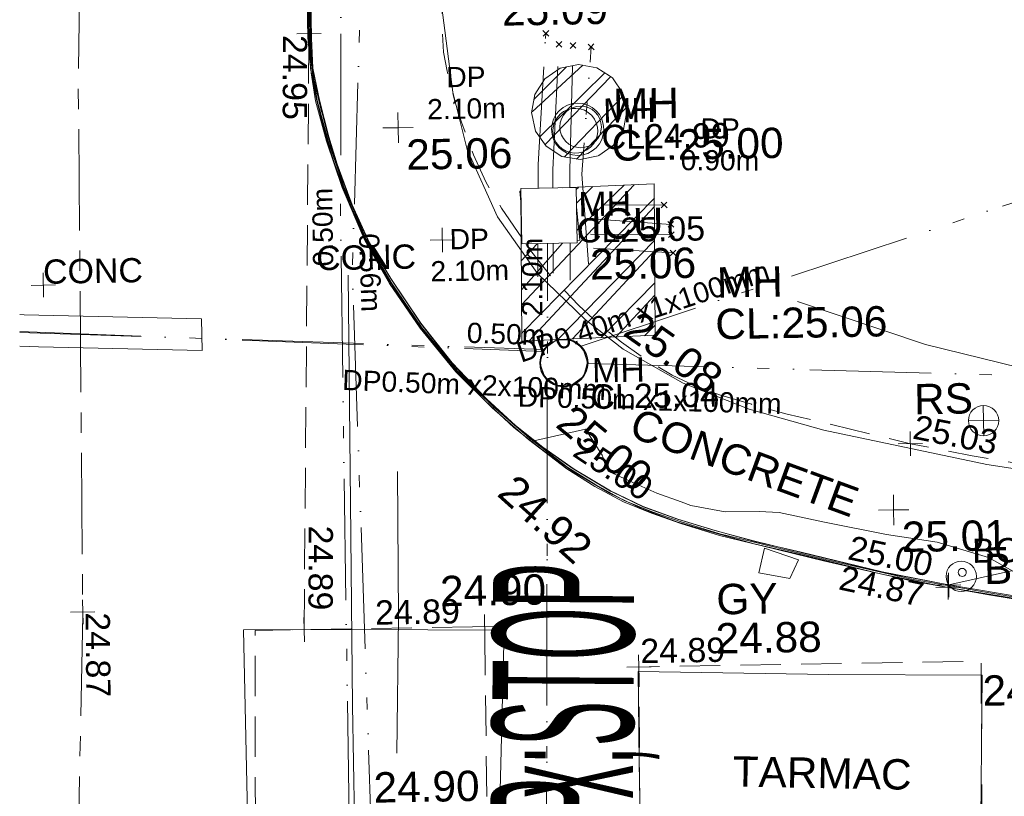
# Model space of a CAD drawing. Header units: millimetres. Extents: x -290717 to 520720, y -88450 to 287762.
# Tile 107 of 197: x -284627 to -272459, y 82152 to 91750. Entities that reach past the tile are written whole.
import ezdxf

# ---------------------------------------------------------------- set-up
doc = ezdxf.new("R2010")
doc.units = ezdxf.units.MM
for name, pattern in [('IMPORT-CENTER _6_', [2000, 1250, -250, 250, -250]), ('IMPORT-DASHED _2_', [750, 500, -250]), ('IMPORT-HIDDEN2 _3_', [4762.5, 3175, -1587.5]), ('IMPORT-UG_EIR_QLB2 _2_', [2750, 1500, -300.0000000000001, 0, -300.0000000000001, 150, -300.0000000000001, 0, -200]), ('IMPORT-UG_ELEC_STREET LIGHTING_QLB2 _2_', [2700, 1500, -300.0000000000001, 0, -250, 150, -300.0000000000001, 0, -200]), ('IMPORT-UG_WATER_QLB2 _2_', [2500, 1500, -300.0000000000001, 0, -50, 150, -300.0000000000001, 0, -200])]:
    doc.linetypes.add(name, pattern=pattern)
for name, color, linetype, lineweight, true_color in [('00_TOPO_FOOTPATH', 7, 'Continuous', 9, 0xa50000), ('00_TOPO_FURN_BOLLARD', 7, 'Continuous', 9, 0x666666), ('00_TOPO_FURN_LAMP_POST', 7, 'Continuous', 9, 0x666666), ('00_TOPO_FURN_SIGN', 7, 'Continuous', 9, 0x666666), ('00_TOPO_KERB_BOTTOM', 1, 'Continuous', 9, 0xff0000), ('00_TOPO_KERB_TOP', 7, 'Continuous', 9, 0xa500a5), ('00_TOPO_LEVEL_SPOT', 7, 'Continuous', 9, 0x666666), ('00_TOPO_ROAD_MARKING_WHITE_CONTINUOUS', 7, 'Continuous', 9, 0x999999), ('00_TOPO_ROAD_MARKING_WHITE_DASH', 7, 'Continuous', 9, 0x999999), ('00_TOPO_SERV_GULLY', 7, 'Continuous', 9, 0x5252a5), ('00_TOPO_SERV_IC', 5, 'Continuous', 9, 0x0000ff), ('00_TOPO_SERV_MH', 7, 'Continuous', 9, 0x666666), ('00_UAV_FORM_LINES', 7, 'Continuous', 9, 0x666666), ('01_DTM_CONTOUR_MJR', 7, 'Continuous', 9, 0x7f3f00), ('12333-PUM-2D-U-0001-C01 - Rev2_REVIT IMPORT_dwg', 7, 'Continuous', 9, 0x767676), ('BOLLARD', 7, 'Continuous', 9, 0x00a5a5), ('BOLLARD_TXT', 7, 'Continuous', 9, 0x00a5a5), ('CONTOURS_INDEX', 4, 'Continuous', 9, 0x00ffff), ('CONTOURS_INDEX_LVL', 4, 'Continuous', 9, 0x00ffff), ('FORM_LINE', 7, 'IMPORT-DASHED _2_', 9, 0x00a500), ('FORM_LINE_LVL', 7, 'Continuous', 9, 0x00a500), ('KERB_BOTTOM', 7, 'Continuous', 9, 0x0000a5), ('KERB_BOTTOM_LVL', 7, 'Continuous', 9, 0x0000a5), ('KERB_TOP', 2, 'Continuous', 9, 0xffff00), ('KERB_TOP_LVL', 2, 'Continuous', 9, 0xffff00), ('MANHOLES', 7, 'Continuous', 9, 0xa50000), ('MANHOLES_LVL', 7, 'Continuous', 9, 0xa50000), ('MANHOLES_TXT', 7, 'Continuous', 9, 0xa50000), ('PUM-CHAMBER EXTENTS', 6, 'IMPORT-HIDDEN2 _3_', 9, 0xff00ff), ('PUM-EIRCOMM-NOTES', 6, 'Continuous', 9, 0xff00ff), ('PUM-EIRCOMM-QLB2', 6, 'IMPORT-UG_EIR_QLB2 _2_', 9, 0xff00ff), ('PUM-ELECTRIC-MH', 1, 'Continuous', 9, 0xff0000), ('PUM-WATER-QLB2', 5, 'IMPORT-UG_WATER_QLB2 _2_', 9, 0x0000ff), ('ROAD_CROWNLINE', 7, 'IMPORT-CENTER _6_', 9, 0xa500a5), ('ROAD_CROWNLINE_LVL', 7, 'Continuous', 9, 0xa500a5)]:
    doc.layers.add(name, color=color, linetype=linetype, lineweight=lineweight, true_color=true_color)
for name, color, linetype, lineweight in [('00_TOPO_ROAD_TEXT', 7, 'Continuous', 9), ('00_TOPO_SURFACE', 7, 'Continuous', 9), ('00_TOPO_SURVEY_TEXT', 7, 'Continuous', 9), ('CHANGE_OF_SURFACE', 7, 'IMPORT-DASHED _2_', 9), ('CHANGE_OF_SURFACE_LVL', 7, 'Continuous', 9), ('GEN-TEXT', 7, 'Continuous', 9), ('Text', 7, 'Continuous', 9), ('TEXT_TXT', 7, 'Continuous', 9)]:
    doc.layers.add(name, color=color, linetype=linetype, lineweight=lineweight)
doc.styles.add('Arial_1', font='arial.ttf', dxfattribs={"height": 250})
doc.styles.add('Arial_3', font='arial.ttf', dxfattribs={"height": 299.9999999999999})
doc.styles.add('Swis721 Lt BT_2', font='swissl.ttf', dxfattribs={"height": 375})
doc.styles.add('Swis721 Lt BT_22', font='swissl.ttf', dxfattribs={"width": 0.341287, "height": 1743.482367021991})
doc.styles.add('Swis721 Lt BT_23', font='swissl.ttf', dxfattribs={"width": 0.344311, "height": 1800})
pattern_1 = [(45, (-533641079.65, -725615854.3560001), (-265.1650429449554, 265.1650429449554), []), (45, (-533640902.873, -725615854.3560001), (-265.1650429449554, 265.1650429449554), [])]

# ---------------------------------------------------------------- blocks, each defined once
blk = doc.blocks.new('12333-PUM-2D-U-0001-C01 - Rev2_REVIT IMPORT_dwg_MSL_Bollard_2-2077182-Site Location Plan Existing')
at = {"layer": '00_TOPO_FURN_BOLLARD', "color": 254, "true_color": 0xcccccc}
blk.add_circle((0, 0), 62.50000000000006, dxfattribs=at)
blk = doc.blocks.new('12333-PUM-2D-U-0001-C01 - Rev2_REVIT IMPORT_dwg_MSL_RoadSign_SYM-2077193-Site Location Plan Existing')
at = {"layer": '00_TOPO_FURN_SIGN', "color": 254, "true_color": 0xcccccc}
for p, q in [((-0.2287617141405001, -500.0000000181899), (-0.2287617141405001, 499.9999999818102)), ((-500.2287617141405, 0), (499.7712382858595, 0))]:
    blk.add_line(p, q, dxfattribs=at)
blk.add_circle((-0.2287617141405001, 0), 500.0000000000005, dxfattribs=at)
blk = doc.blocks.new('12333-PUM-2D-U-0001-C01 - Rev2_REVIT IMPORT_dwg_MM-2077200-Site Location Plan Existing')
at = {"layer": '00_TOPO_LEVEL_SPOT', "color": 254, "true_color": 0xcccccc, "flags": 128}
for points in [[(500.0000000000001, 0), (0, 0), (0, 500.0000000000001)], [(0, -500.0000000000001), (0, 0), (-500.0000000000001, 0)]]:
    blk.add_lwpolyline(points, dxfattribs=at)
blk = doc.blocks.new('12333-PUM-2D-U-0001-C01 - Rev2_REVIT IMPORT_dwg_MGS62954_T2_Galway_ITM_3d_Rev1-2077680-Site Location Plan Existing')
at = {"layer": '00_TOPO_FOOTPATH', "color": 254, "true_color": 0xcccccc, "flags": 128}
blk.add_lwpolyline([(533624629.855934, 725680580.2384113), (533624580.4577006, 725676919.6194859), (533624459.6280994, 725670973.9038116), (533624365.0675897, 725665358.2775408), (533624297.2866068, 725662202.8826259), (533624269.4258258, 725658440.3911254), (533624197.4600208, 725655087.8044952), (533624176.1033188, 725653351.1339405), (533624180.2796323, 725652316.5281343), (533624315.2070267, 725651136.9566214), (533624479.2832589, 725650424.1209928), (533624839.9968577, 725649585.1180503), (533625322.7080212, 725648880.2344853), (533625900.4260818, 725648297.5372416), (533626363.6291289, 725647923.2134187), (533627095.3721483, 725647493.8236501), (533627906.9588982, 725647156.1921736), (533628824.2835766, 725646879.3990555), (533630833.1913085, 725646420.767189), (533633530.1699058, 725645957.1704705), (533634229.1095665, 725645943.616578), (533637941.5537746, 725645796.8290335)], dxfattribs=at)
at = {"layer": '00_TOPO_KERB_BOTTOM', "color": 254, "true_color": 0xcccccc, "flags": 128}
blk.add_lwpolyline([(533622532.1139416, 725652497.3810147), (533622532.0893844, 725651843.660219), (533622567.7596847, 725651404.688562), (533622615.3633576, 725651059.0351492), (533622744.1379675, 725650558.5289801), (533622924.9626237, 725649983.4423808), (533623193.1381608, 725649325.1280779), (533623491.9830695, 725648786.4347266), (533623858.0062164, 725648229.561428), (533624290.7514678, 725647679.4953874), (533624732.6411493, 725647226.1121706), (533625173.9477203, 725646830.4406389), (533625641.8813931, 725646457.0963534), (533625984.1353217, 725646235.5640419), (533626333.3010837, 725646037.0897002), (533626678.1435022, 725645890.4008789), (533627036.051736, 725645759.3713057), (533627512.2166635, 725645602.0918618), (533628036.4212887, 725645464.6111256), (533628808.0903605, 725645262.4025816), (533629893.7508465, 725644997.3565711), (533630827.1163728, 725644812.4693213), (533631928.762276, 725644609.825802)], dxfattribs=at)
at = {"layer": '00_TOPO_KERB_TOP', "color": 254, "true_color": 0xcccccc, "flags": 128}
blk.add_lwpolyline([(533622553.3635851, 725652497.1651938), (533622553.3390684, 725651844.5217605), (533622588.8915143, 725651407.0004612), (533622636.2474726, 725651063.1457201), (533622764.5775223, 725650564.3674157), (533622944.9717095, 725649990.6498605), (533623212.33741, 725649334.3235359), (533623510.1782014, 725648797.4401913), (533623875.2665439, 725648241.9891183), (533624306.7555022, 725647693.5199627), (533624747.3592441, 725647241.4561323), (533625187.6782057, 725646846.6700824), (533625654.3115371, 725646474.3632838), (533625995.1682285, 725646253.7353685), (533626342.7414918, 725646056.1662421), (533626685.9602214, 725645910.1681044), (533627043.0385132, 725645779.4423715), (533627518.2502792, 725645622.4777611), (533628041.8098612, 725645485.1661974), (533628813.3038028, 725645283.0035446), (533629898.3374455, 725645018.1105676), (533630831.1032272, 725644833.3421192), (533631932.391922, 725644630.7643068)], dxfattribs=at)
at = {"layer": '00_TOPO_ROAD_MARKING_WHITE_CONTINUOUS', "color": 254, "true_color": 0xcccccc, "flags": 128}
blk.add_lwpolyline([(533622980, 725648900), (533622960.0000001, 725646090.0000001), (533622940.0000002, 725643580.0000001), (533622940.0000002, 725642180.0000002), (533622900.0000001, 725639750.0000001), (533622820.0000001, 725637460.0000001), (533622780.0000001, 725635810.0000002)], dxfattribs=at)
at = {"layer": '00_TOPO_ROAD_MARKING_WHITE_DASH', "color": 254, "true_color": 0xcccccc, "flags": 128}
blk.add_lwpolyline([(533623550.0000003, 725646460.0000006), (533623530.0000005, 725644660.0000006), (533623480.0000004, 725642980.0000007)], dxfattribs=at)
at = {"layer": '00_TOPO_SERV_GULLY', "color": 254, "true_color": 0xcccccc}
for p, q in [((533627990.4000001, 725645132.4), (533628066.6000001, 725645437.2)), ((533628485.7, 725645284.8000001), (533628066.6000001, 725645437.2)), ((533628371.4000001, 725645056.2), (533628485.7, 725645284.8000001)), ((533627990.4000001, 725645132.4), (533628371.4000001, 725645056.2))]:
    blk.add_line(p, q, dxfattribs=at)
at = {"layer": '00_TOPO_SERV_IC', "color": 254, "true_color": 0xcccccc}
for p, q in [((533625132.9, 725649247.2), (533625132.9, 725649933)), ((533625818.7, 725649933), (533625132.9, 725649933)), ((533625818.7, 725649247.2), (533625818.7, 725649933)), ((533625132.9, 725649247.2), (533625818.7, 725649247.2))]:
    blk.add_line(p, q, dxfattribs=at)
at = {"layer": '00_TOPO_SERV_MH', "color": 254, "true_color": 0xcccccc}
for centre, major_axis, ratio in [((533625818.1546897, 725650633.9362893), (165.2994484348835, 222.2987301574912), 0.9997509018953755), ((533625621.9562233, 725647765.1646874), (-283.9409788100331, 70.98522192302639), 0.9983643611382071)]:
    blk.add_ellipse(centre, major_axis=major_axis, ratio=ratio, dxfattribs=at)
at = {"layer": '00_TOPO_SURFACE', "color": 254, "true_color": 0xcccccc, "flags": 128}
for points in [[(533618913.9561065, 725648482.7472498), (533618970.0000001, 725648480.0000002), (533621160.0000001, 725648390.0000002), (533621160.0000001, 725648000), (533619140.0000001, 725648080.0000001), (533618907.1076071, 725648090.396982)], [(533618669.5150021, 725634478.7257587), (533619060.447998, 725634330.0475521), (533620670.0000002, 725633660), (533621500.0000001, 725633410.0000002), (533621520.0000001, 725635450.0000002), (533621560.0000003, 725637740), (533621570.0000001, 725639770.0000002), (533621620.0000001, 725642450.0000002), (533621610.0000001, 725644540.0000002), (533622947.4908347, 725644520.0997365), (533624830.0000002, 725644480), (533624750.0000001, 725642500), (533624749.7796651, 725642143.7586472), (533624680.0000003, 725640860.0000002), (533624580.0000002, 725639440.0000004), (533624530.0000001, 725638220.0000001), (533624510.0000002, 725637400.0000001), (533624641.8780307, 725637243.9360927)], [(533630559.9788023, 725639486.1356578), (533630630.0000001, 725641240), (533630680.0000002, 725642040), (533630730.0000001, 725643820.0000002), (533628830.0000001, 725643860.0000001), (533626480.0000001, 725643940.0000002), (533626470, 725642810.0000001), (533626470.0055238, 725642120.4071652), (533626440.0000002, 725641300.0000001), (533626420.0000001, 725640510.0000001), (533626522.6301271, 725638474.7810422)]]:
    blk.add_lwpolyline(points, dxfattribs=at)
at = {"layer": '00_UAV_FORM_LINES', "color": 254, "true_color": 0xcccccc, "flags": 128}
blk.add_lwpolyline([(533639235.112, 725646884.8149999), (533636244.1120001, 725646881.815), (533634557.1120001, 725646967.8149999), (533631953.112, 725647426.8150003), (533630099.1120001, 725647916.8150002), (533628527.1120002, 725648476.8150002)], dxfattribs=at)
at = {"layer": '01_DTM_CONTOUR_MJR', "color": 254, "true_color": 0xcccccc, "flags": 128}
blk.add_lwpolyline([(533631930.0000002, 725644630), (533630830.0000001, 725645270.0000001), (533630200.4538088, 725645472.2960563), (533629575.5471907, 725645578.7798384), (533628812.8931019, 725645742.8962857), (533628255.1173068, 725645873.3500724), (533628008.8957843, 725645889.5695431), (533627588.8329717, 725645891.8019907), (533627165.3354247, 725645978.8079151), (533627048.557559, 725646023.89043), (533626749.1423657, 725646137.9144825), (533626453.601568, 725646273.750319), (533626150.7781326, 725646419.9680766), (533626079.767715, 725646620.0335666), (533625878.5100378, 725646943.6453542), (533625240.0000001, 725646810.0000001), (533625188.888889, 725646848.8888891), (533624773.3333333, 725647217.2222223), (533624748.7500001, 725647239.3750001), (533624356.6666667, 725647638.8888892), (533624307.7777778, 725647688.8888891), (533623925.5555557, 725648177.7777778), (533623877.5000002, 725648238.75), (533623553.7500001, 725648728.75), (533623507.7777779, 725648798.888889), (533623291.0526316, 725649173.6842107), (533623206.6666668, 725649330.0000001), (533623044.1666667, 725649715.0000001), (533622936.2500001, 725649988.1250001), (533622830.1010102, 725650305.8838385), (533622754.4444444, 725650560.0000002), (533622687.2222222, 725650823.888889), (533622635, 725651060.0000002), (533622606.1666667, 725651224.3333334), (533622584.5604396, 725651407.2802199), (533622557.857143, 725651640.357143), (533622544.2857143, 725651840.0000001), (533622538.7500001, 725652128.7500001)], dxfattribs=at)
for name, p, xscale, yscale, zscale in [('12333-PUM-2D-U-0001-C01 - Rev2_REVIT IMPORT_dwg_MM-2077200-Site Location Plan Existing', (533623630, 725650710.0000001), 0.375, 0.375, 0.375), ('12333-PUM-2D-U-0001-C01 - Rev2_REVIT IMPORT_dwg_MSL_RoadSign_SYM-2077193-Site Location Plan Existing', (533630800.3153378, 725646963.7091872), 0.375, 0.375, 0.375), ('12333-PUM-2D-U-0001-C01 - Rev2_REVIT IMPORT_dwg_MM-2077200-Site Location Plan Existing', (533629670.0000001, 725645880.0000001), 0.375, 0.375, 0.375), ('12333-PUM-2D-U-0001-C01 - Rev2_REVIT IMPORT_dwg_MSL_Bollard_2-2077182-Site Location Plan Existing', (533630491.1017747, 725645044.3847891), 3, 3, 3)]:
    blk.add_blockref(name, p, dxfattribs=dict(xscale=xscale, yscale=yscale, zscale=zscale))
at = {"layer": '00_TOPO_FOOTPATH', "color": 251, "true_color": 0x666666, "insert": (533626571.2836307, 725648409.7162019), "char_height": 375, "width": 1495.902363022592, "attachment_point": 1, "rotation": 323.69588492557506, "line_spacing_factor": 1.005061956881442, "style": 'Swis721 Lt BT_2'}
blk.add_mtext('25.08', dxfattribs=at)
at = {"layer": '00_TOPO_FURN_BOLLARD', "insert": (533630773.8600944, 725645318.582139), "char_height": 375, "width": 398.9072968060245, "attachment_point": 1, "line_spacing_factor": 1.005061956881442, "style": 'Swis721 Lt BT_2'}
blk.add_mtext('B', dxfattribs=at)
at = {"layer": '00_TOPO_FURN_LAMP_POST', "insert": (533624938.6518265, 725652322.7215515), "char_height": 375, "width": 1495.902363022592, "attachment_point": 1, "line_spacing_factor": 1.005061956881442, "style": 'Swis721 Lt BT_2'}
blk.add_mtext('25.09', dxfattribs=at)
at = {"layer": '00_TOPO_FURN_SIGN', "insert": (533629946.5387576, 725647431.2099243), "char_height": 375, "width": 783.5679044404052, "attachment_point": 1, "line_spacing_factor": 1.005061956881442, "style": 'Swis721 Lt BT_2'}
blk.add_mtext('RS', dxfattribs=at)
at = {"layer": '00_TOPO_KERB_BOTTOM', "color": 251, "true_color": 0x666666, "insert": (533625015.0496168, 725646425.6640836), "char_height": 375, "width": 1495.902363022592, "attachment_point": 1, "rotation": 316.97007552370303, "line_spacing_factor": 1.005061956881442, "style": 'Swis721 Lt BT_2'}
blk.add_mtext('24.92', dxfattribs=at)
at = {"layer": '00_TOPO_KERB_TOP', "color": 251, "true_color": 0x666666, "insert": (533625740.1771384, 725647273.5630355), "char_height": 375, "width": 1495.902363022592, "attachment_point": 1, "rotation": 319.41609470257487, "line_spacing_factor": 1.005061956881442, "style": 'Swis721 Lt BT_2'}
blk.add_mtext('25.00', dxfattribs=at)
at = {"layer": '00_TOPO_LEVEL_SPOT', "char_height": 375, "width": 1495.902363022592, "attachment_point": 1, "line_spacing_factor": 1.005061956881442, "style": 'Swis721 Lt BT_2'}
for s, insert in [('25.06', (533623725.0808527, 725650562.6102246)), ('25.01', (533629765.0808528, 725645732.6102245))]:
    blk.add_mtext(s, dxfattribs=dict(at, insert=insert))
at = {"layer": '00_TOPO_ROAD_MARKING_WHITE_DASH', "color": 251, "true_color": 0x666666, "insert": (533623183.7451184, 725642749.3753188), "char_height": 375, "width": 1495.902363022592, "attachment_point": 1, "line_spacing_factor": 1.005061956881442, "style": 'Swis721 Lt BT_2'}
blk.add_mtext('24.90', dxfattribs=at)
at = {"layer": '00_TOPO_ROAD_TEXT', "color": 251, "true_color": 0x666666, "attachment_point": 1, "rotation": 88.6368278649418}
for insert, char_height, width, line_spacing_factor, style in [((533624642.8857734, 725642410.1871581), 1743.482367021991, 3178.602293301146, 1.005061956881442, 'Swis721 Lt BT_22'), ((533624560.606259, 725639632.8174294), 1800, 3281.585046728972, 1.005061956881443, 'Swis721 Lt BT_23')]:
    blk.add_mtext('x;STOP', dxfattribs=dict(at, insert=insert, char_height=char_height, width=width, line_spacing_factor=line_spacing_factor, style=style))
at = {"layer": '00_TOPO_SERV_GULLY', "color": 251, "true_color": 0x666666, "char_height": 375, "attachment_point": 1, "line_spacing_factor": 1.005061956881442, "style": 'Swis721 Lt BT_2'}
for s, insert, width in [('GY', (533627460.3515748, 725645001.4644871), 821.5590755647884), ('24.88', (533627442.775904, 725644518.4417585), 1495.902363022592)]:
    blk.add_mtext(s, dxfattribs=dict(at, insert=insert, width=width))
at = {"layer": '00_TOPO_SERV_IC', "color": 251, "true_color": 0x666666, "char_height": 375, "attachment_point": 1, "line_spacing_factor": 1.005061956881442, "style": 'Swis721 Lt BT_2'}
for s, insert, width in [('ICU', (533625985.4111333, 725649666.9746866), 1021.012723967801), ('25.06', (533625971.5003084, 725649166.516259), 1495.902363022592)]:
    blk.add_mtext(s, dxfattribs=dict(at, insert=insert, width=width))
at = {"layer": '00_TOPO_SERV_MH', "char_height": 375, "attachment_point": 1, "line_spacing_factor": 1.005061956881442, "style": 'Swis721 Lt BT_2'}
for s, insert, width in [('MH', (533626291.1457727, 725651143.4899503), 949.779278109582), ('CL:25.00', (533626263.3253604, 725650629.1296079), 2440.932744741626), ('MH', (533627534.9909931, 725648916.4634527), 949.779278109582), ('CL:25.06', (533627507.1705807, 725648402.1031102), 2440.932744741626)]:
    blk.add_mtext(s, dxfattribs=dict(at, insert=insert, width=width))
at = {"layer": '00_TOPO_SURFACE', "color": 251, "true_color": 0x666666, "char_height": 375, "width": 1495.902363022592, "attachment_point": 1, "line_spacing_factor": 1.005061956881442, "style": 'Swis721 Lt BT_2'}
for s, insert in [('24.90', (533624047.9808393, 725645161.8148594)), ('24.89', (533630730.0000001, 725643815.2296078))]:
    blk.add_mtext(s, dxfattribs=dict(at, insert=insert))
at = {"layer": '00_TOPO_SURVEY_TEXT', "color": 251, "true_color": 0x666666, "char_height": 375, "attachment_point": 1, "line_spacing_factor": 1.005061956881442, "style": 'Swis721 Lt BT_2'}
for s, insert, width, rotation in [('CONCRETE', (533626533.8711322, 725647201.765655), 3286.236302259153, 338.90944091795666), ('TARMAC', (533627631.6291549, 725642871.8630213), 2450.430537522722, 357.96391889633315)]:
    blk.add_mtext(s, dxfattribs=dict(at, insert=insert, width=width, rotation=rotation))
blk = doc.blocks.new('12333-PUM-2D-U-0001-C01 - Rev2_REVIT IMPORT_dwg_SPOT-2077713-Site Location Plan Existing')
at = {"layer": 'Text', "color": 253, "true_color": 0xaaaaaa}
for p, q in [((0, 500.0000000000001), (0, -500.0000000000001)), ((-500.0000000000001, 0), (500.0000000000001, 0))]:
    blk.add_line(p, q, dxfattribs=at)
blk = doc.blocks.new('12333-PUM-2D-U-0001-C01 - Rev2_REVIT IMPORT_dwg_CIRCL-2077706-Site Location Plan Existing')
at = {"layer": 'BOLLARD', "color": 254, "true_color": 0xaae1e1, "flags": 128}
blk.add_lwpolyline([(475.0000000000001, -154), (500.0000000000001, 0), (475.0000000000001, 154), (404.0000000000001, 293), (293, 404.0000000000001), (154, 475.0000000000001), (0, 500.0000000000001), (-154, 475.0000000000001), (-293, 404.0000000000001), (-404.0000000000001, 293), (-475.0000000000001, 154), (-500.0000000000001, 0), (-475.0000000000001, -154), (-404.0000000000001, -293), (-293, -404.0000000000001), (-154, -475.0000000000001), (0, -500.0000000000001), (154, -475.0000000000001), (293, -404.0000000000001), (404.0000000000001, -293)], close=True, dxfattribs=at)
blk = doc.blocks.new('12333-PUM-2D-U-0001-C01 - Rev2_REVIT IMPORT_dwg_SPOT-2077769-Site Location Plan Existing')
at = {"layer": 'CHANGE_OF_SURFACE_LVL', "color": 253, "true_color": 0xaaaaaa}
for p, q in [((0, 500.0000000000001), (0, -500.0000000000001)), ((-500.0000000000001, 0), (500.0000000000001, 0))]:
    blk.add_line(p, q, dxfattribs=at)
blk = doc.blocks.new('12333-PUM-2D-U-0001-C01 - Rev2_REVIT IMPORT_dwg_SPOT-2077773-Site Location Plan Existing')
at = {"layer": 'FORM_LINE_LVL', "color": 9, "true_color": 0xaae1aa}
for p, q in [((0, 500.0000000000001), (0, -500.0000000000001)), ((-500.0000000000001, 0), (500.0000000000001, 0))]:
    blk.add_line(p, q, dxfattribs=at)
blk = doc.blocks.new('12333-PUM-2D-U-0001-C01 - Rev2_REVIT IMPORT_dwg_SPOT-2077770-Site Location Plan Existing')
at = {"layer": 'KERB_BOTTOM_LVL', "color": 9, "true_color": 0xaaaae1}
for p, q in [((0, 500.0000000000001), (0, -500.0000000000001)), ((-500.0000000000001, 0), (500.0000000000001, 0))]:
    blk.add_line(p, q, dxfattribs=at)
blk = doc.blocks.new('12333-PUM-2D-U-0001-C01 - Rev2_REVIT IMPORT_dwg_SPOT-2077810-Site Location Plan Existing')
at = {"layer": 'KERB_TOP_LVL', "color": 51, "true_color": 0xffffaa}
for p, q in [((0, 500.0000000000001), (0, -500.0000000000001)), ((-500.0000000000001, 0), (500.0000000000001, 0))]:
    blk.add_line(p, q, dxfattribs=at)
blk = doc.blocks.new('12333-PUM-2D-U-0001-C01 - Rev2_REVIT IMPORT_dwg_SPOT-2077774-Site Location Plan Existing')
at = {"layer": 'ROAD_CROWNLINE_LVL', "color": 254, "true_color": 0xe1aae1}
for p, q in [((0, 500.0000000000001), (0, -500.0000000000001)), ((-500.0000000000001, 0), (500.0000000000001, 0))]:
    blk.add_line(p, q, dxfattribs=at)
blk = doc.blocks.new('12333-PUM-2D-U-0001-C01 - Rev2_REVIT IMPORT_dwg-1620468-Site Location Plan Existing')
at = {"layer": 'PUM-CHAMBER EXTENTS', "true_color": 0xffaaff}
h = blk.add_hatch(dxfattribs=at)
h.set_pattern_fill('FP_3', color=211, style=0, pattern_type=2)
h.set_pattern_definition(pattern_1)
h.paths.add_polyline_path([(-15207.84048375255, 34421.36769718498), (-14977.31559199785, 34469.6401789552), (-14791.40792449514, 34593.8597109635), (-14663.74512447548, 34784.92059325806), (-14618.91591071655, 35010.29227022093), (-14663.74512447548, 35235.66394718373), (-14791.40792449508, 35426.72482947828), (-14982.4688067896, 35554.38762949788), (-15207.84048375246, 35599.2168432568), (-15433.21216071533, 35554.38762949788), (-15624.27304300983, 35426.72482947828), (-15751.93584302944, 35235.66394718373), (-15794.53183768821, 34999.06511954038), (-15751.93584302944, 34784.92059325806), (-15624.27304300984, 34593.85971096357), (-15433.21216071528, 34466.1969109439)])
h = blk.add_hatch(dxfattribs=at)
h.set_pattern_fill('FP_3', color=211, style=0, pattern_type=2)
h.set_pattern_definition(pattern_1)
h.paths.add_polyline_path([(-15968.64984719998, 32192.64382135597), (-14318.64984706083, 32234.6438213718), (-14296.64984706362, 34107.64382139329), (-15260.94984713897, 34078.64382132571), (-15260.94984714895, 33392.84382131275), (-15946.74984716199, 33392.84382132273), (-15954.55086385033, 33392.97998857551)])
at = {"layer": 'CHANGE_OF_SURFACE', "color": 253, "true_color": 0xaaaaaa, "flags": 128}
for points in [[(-16647.27649197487, 49501.50482240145), (-16694.92726028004, 46847.07674128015), (-16739.70396386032, 44860.11051095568), (-16776.01878985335, 42792.95886715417), (-16812.36733775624, 40723.88767392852), (-16837.57968118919, 39034.66066799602), (-16878.18187242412, 36931.63501657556), (-16879.77220711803, 36003.98706085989), (-16872.76937277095, 35780.24048218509), (-16829.58776864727, 35541.91124066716), (-16741.56457150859, 35169.24160113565), (-16666.37671028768, 34910.84951534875), (-16524.5230126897, 34505.55323564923), (-16378.34189855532, 34168.74404775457), (-16189.6079807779, 33840.51114786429), (-15946.74984716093, 33466.88324979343)], [(-15898.62421868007, 33392.84382132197), (-15882.95014749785, 33368.72986564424), (-15588.88693270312, 32981.00207152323), (-15256.43743423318, 32619.9310928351), (-14988.46738820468, 32364.82360947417), (-14735.63311132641, 32156.23533073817), (-14442.75295769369, 31942.45419651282), (-14116.13218695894, 31740.35759503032), (-13845.14061105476, 31606.74369253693), (-13537.13870223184, 31485.16399180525), (-13144.81587556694, 31361.52285896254), (-12704.2080904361, 31231.11308319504), (-12157.91636903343, 31093.53839501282), (-11187.42334016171, 30840.36630066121), (-10428.65945247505, 30676.66039336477), (-9499.078385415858, 30504.91960940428), (-8544.280281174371, 30329.3245560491), (-7652.564665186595, 30186.33808696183), (-7045.745905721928, 30126.61183101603), (-6360.531588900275, 30104.4188181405), (-5447.828434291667, 30075.43088973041), (-4520.174065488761, 30053.3438808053), (-1775.062833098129, 30008.75324138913), (5.044654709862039, 29992.01241880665), (5388.024418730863, 29937.44796235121)], [(-16525.08039935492, 21321.23897678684), (-16487.65413765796, 28672.289925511), (-18719.06807762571, 28672.289925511), (-19325.20621118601, 28672.289925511), (-19522.9358850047, 16413.65332331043)], [(-14645.75931127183, 22646.35802328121), (-14591.25287632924, 28139.62567818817), (-10361.36158683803, 28139.62567818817), (-10388.73472390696, 25888.12473788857), (-10416.10786085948, 23636.62379723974)]]:
    blk.add_lwpolyline(points, dxfattribs=at)
at = {"layer": 'CONTOURS_INDEX', "color": 131, "true_color": 0xaaffff, "flags": 128}
blk.add_lwpolyline([(-9964.641154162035, 29249.57470165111), (-10742.20851645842, 29089.23293557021), (-11533.27994525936, 29252.09007819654), (-11562.52101645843, 29258.29543534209), (-12562.20851664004, 29519.23293527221), (-13132.20851670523, 29669.23293529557), (-13622.20851646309, 29809.23293530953), (-14082.20851665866, 29959.23293556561), (-14502.20851670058, 30119.23293536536), (-14884.48124367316, 30309.23293530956), (-14903.1176076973, 30317.86929909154), (-14925.20851665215, 30331.73293527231), (-15352.70851641, 30597.73293533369), (-15374.43073873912, 30613.12182433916), (-15733.31962781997, 30877.5662685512), (-15751.65296113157, 30893.12182459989), (-16064.20851673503, 31147.23293529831), (-16379.20851667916, 31444.23293555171), (-16414.20851694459, 31477.23293525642), (-16729.5801338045, 31818.61251487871), (-16835.20851645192, 31937.23293533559), (-16896.44065965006, 32014.91150679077), (-17214.20851664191, 32437.23293533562), (-17251.20851665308, 32493.23293555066), (-17575.20851667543, 32997.23293527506), (-17625.71860151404, 33079.75735131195), (-17834.43073881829, 33438.12182440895), (-17857.76407201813, 33490.34404649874), (-18037.54719742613, 33915.67381459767), (-18074.48068703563, 34013.86398822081), (-18080.59519389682, 34030.24407755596), (-18086.65493829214, 34046.64424527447), (-18092.63253887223, 34063.07453138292), (-18098.55537663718, 34079.52489599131), (-18219.08656531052, 34416.94025241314), (-18243.352135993, 34493.35172877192), (-18317.21130979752, 34757.56533758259), (-18382.54228199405, 35033.74824556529), (-18386.69770106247, 35051.30014382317), (-18390.85756812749, 35068.85098712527), (-18395.02410730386, 35086.40024741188), (-18399.1950949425, 35103.94845239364), (-18424.24103699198, 35209.23293556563), (-18474.79220898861, 35463.63125287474), (-18498.25018295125, 35609.23293558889), (-18507.77913432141, 35815.45381981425), (-18508.48844228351, 35831.8242670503), (-18509.13502147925, 35848.19701092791), (-18509.68750845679, 35864.57319965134), (-18510.17726666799, 35880.95168536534), (-18512.8335164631, 35979.23293535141), (-18512.8335164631, 36000.48293534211), (-18512.8335164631, 36465.79105057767)], dxfattribs=at)
at = {"layer": 'FORM_LINE', "color": 9, "true_color": 0xaae1aa}
blk.add_line((-18719.06807762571, 28672.289925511), (-18531.80499328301, 36035.24847282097), dxfattribs=at)
at = {"layer": 'GEN-TEXT', "color": 253, "true_color": 0xaaaaaa}
for p, q in [((-15639.00518615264, 35954.28848231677), (-15568.29450803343, 36024.99916043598)), ((-15568.29450803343, 35954.28848231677), (-15639.00518615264, 36024.99916043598)), ((-15479.00518612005, 35816.28848228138), (-15408.29450800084, 35886.99916040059)), ((-15408.29450800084, 35816.28848228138), (-15479.00518612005, 35886.99916040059)), ((-15307.00518621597, 35798.28848224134), (-15236.29450809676, 35868.99916036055)), ((-15236.29450809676, 35798.28848224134), (-15307.00518621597, 35868.99916036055)), ((-15082.00518612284, 35777.28848229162), (-15011.29450800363, 35847.99916041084)), ((-15011.29450800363, 35777.28848229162), (-15082.00518612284, 35847.99916041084)), ((-14215.00518615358, 33807.28848231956), (-14144.29450803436, 33877.99916043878)), ((-14144.29450803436, 33807.28848231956), (-14215.00518615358, 33877.99916043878)), ((-14136.00518612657, 33566.28848228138), (-14065.29450800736, 33636.99916040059)), ((-14065.29450800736, 33566.28848228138), (-14136.00518612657, 33636.99916040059)), ((-14131.00518612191, 33440.28848223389), (-14060.2945080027, 33510.99916035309)), ((-14060.2945080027, 33440.28848223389), (-14131.00518612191, 33510.99916035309)), ((-14114.00518612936, 33213.28848227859), (-14043.29450801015, 33283.9991603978)), ((-14043.29450801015, 33213.28848227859), (-14114.00518612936, 33283.9991603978))]:
    blk.add_line(p, q, dxfattribs=at)
at = {"layer": 'KERB_BOTTOM', "color": 9, "true_color": 0xaaaae1, "flags": 128}
blk.add_lwpolyline([(-18530.23848659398, 36948.99755890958), (-18531.90047130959, 35979.55569252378), (-18520.21454938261, 35606.18041548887), (-18447.44080118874, 35204.52530297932), (-18339.67967378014, 34748.28987941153), (-18240.31551682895, 34406.81305900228), (-18063.9791258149, 33902.99479977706), (-17856.85384110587, 33425.76694884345), (-17599.34673074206, 32977.92849596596), (-17235.47798814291, 32418.13042981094), (-16857.61429346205, 31919.91015092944), (-16434.96675358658, 31460.87573701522), (-16085.09296213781, 31127.79588787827), (-15749.21412288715, 30850.69584520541), (-15365.75244762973, 30570.79681218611), (-14917.91399486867, 30293.69676939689), (-14514.85938753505, 30094.96845596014), (-14089.41285708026, 29927.02903621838), (-13627.57945281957, 29781.48153913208), (-13140.55513578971, 29637.33353745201), (-12568.16161307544, 29493.18553507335), (-11570.32156025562, 29232.87943424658), (-10753.0163839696, 29056.54304346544), (-9798.560681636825, 28880.20665256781)], dxfattribs=at)
at = {"layer": 'KERB_TOP', "color": 51, "true_color": 0xffffaa, "flags": 128}
blk.add_lwpolyline([(-18498.99726640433, 36948.66922439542), (-18500.65789616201, 35980.0177019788), (-18489.06053358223, 35609.47197850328), (-18416.84638790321, 35210.90544073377), (-18309.45851432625, 34756.25028787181), (-18210.55154351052, 34416.34464159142), (-18034.86723767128, 33914.38948235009), (-17828.89443763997, 33439.81701880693), (-17572.68786267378, 32994.2403670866), (-17209.90100724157, 32436.10674270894), (-16833.62202171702, 31939.97593224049), (-16412.68017224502, 31482.79405606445), (-16064.35522180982, 31151.18870337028), (-15730.04679684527, 30875.384252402), (-15348.29806385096, 30596.73554217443), (-14902.75189839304, 30321.05385221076), (-14502.19466886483, 30123.55688493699), (-14078.96907581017, 29956.49415056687), (-13618.45015105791, 29811.3609139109), (-13132.30359391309, 29667.47270885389), (-12560.40366971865, 29523.44901149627), (-11563.08076297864, 29263.27781833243), (-10746.88263132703, 29087.18027628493), (-9792.897320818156, 28910.93079058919)], dxfattribs=at)
at = {"layer": 'MANHOLES', "color": 9, "true_color": 0xe1aaaa}
for centre, radius in [((-15194.66872792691, 34825.95988211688), 257.2161889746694), ((-15446.7015954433, 31915.09378899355), 292.9118628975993)]:
    blk.add_circle(centre, radius, dxfattribs=at)
at = {"layer": 'PUM-CHAMBER EXTENTS', "color": 211, "linetype": 'Continuous', "true_color": 0xffaaff, "flags": 128}
blk.add_lwpolyline([(-14618.91591071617, 35010.29227022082), (-14663.7451244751, 35235.66394718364), (-14791.40792449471, 35426.7248294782), (-14827.51888269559, 35450.85340028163), (-14982.46880678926, 35554.3876294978), (-15207.84048375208, 35599.21684325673), (-15433.2121607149, 35554.3876294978), (-15624.27304300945, 35426.7248294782), (-15751.93584302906, 35235.66394718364), (-15796.76505678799, 35010.29227022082), (-15794.53183768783, 34999.06511954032), (-15751.93584302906, 34784.92059325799), (-15624.27304300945, 34593.85971096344), (-15433.2121607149, 34466.19691094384), (-15207.84048375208, 34421.36769718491), (-14982.46880678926, 34466.19691094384), (-14977.31559199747, 34469.64017895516), (-14791.40792449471, 34593.85971096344), (-14663.7451244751, 34784.92059325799)], close=True, dxfattribs=at)
blk.add_lwpolyline([(-15435.93556348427, 34078.64382132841), (-14296.64984706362, 34107.64382139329), (-14318.64984706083, 32234.6438213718), (-15968.64984720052, 32192.64382135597), (-15946.74984715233, 34057.13017948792)], dxfattribs=at)
at = {"layer": 'PUM-EIRCOMM-QLB2', "color": 211, "true_color": 0xffaaff}
for p, q in [((-22169.54003939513, 32408.03676794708), (-15694.42989816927, 32082.99999556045)), ((-22169.34105987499, 32419.43629702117), (-15702.67257245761, 32057.63165256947))]:
    blk.add_line(p, q, dxfattribs=at)
at = {"layer": 'PUM-EIRCOMM-QLB2', "color": 211, "true_color": 0xffaaff, "flags": 128}
for points in [[(-17560.25083232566, 52519.0438213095), (-18037.64984710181, 41212.64382137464), (-18181.64984707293, 33641.64382137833), (-18226.64984711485, 18928.64382138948), (-18213.64984707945, 8542.643821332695), (-18222.85313302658, 5588.035067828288)], [(-17225.66157171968, 49151.68432076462), (-17715.64984717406, 40102.64382138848), (-18046.64984706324, 33067.64382135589), (-17864.64984714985, 22113.64382132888), (-17885.64984709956, 12426.64382129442), (-17902.64984709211, 3936.643821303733)], [(-15246.6532763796, 32113.45941282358), (-9642.649847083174, 33865.64382130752), (-26.64984716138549, 32530.64382134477), (3821.294862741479, 32003.75917954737)], [(-15163.13425591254, 31901.61698393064), (-9769.649847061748, 31655.64382134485), (907.3501528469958, 31601.64382134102), (3799.403494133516, 31653.49728109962)]]:
    blk.add_lwpolyline(points, dxfattribs=at)
at = {"layer": 'PUM-ELECTRIC-MH', "color": 21, "true_color": 0xffaaaa, "flags": 128}
for points in [[(-15946.74984715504, 33870.42843665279), (-15960.6498471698, 34043.64382138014), (-15946.74984715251, 34044.2357450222)], [(-15260.94984714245, 33839.61305255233), (-15227.64984716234, 33424.64382119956), (-15260.9498471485, 33423.22575953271)]]:
    blk.add_lwpolyline(points, dxfattribs=at)
blk.add_lwpolyline([(-15158.23252499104, 31916.70296061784), (-15214.59452772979, 32090.16736852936), (-15362.15216654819, 32197.37426843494), (-15479.64984714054, 32197.37426843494), (-15544.54343870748, 32197.37426843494), (-15692.10107752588, 32090.16736852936), (-15748.46308026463, 31916.70296061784), (-15692.10107752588, 31743.23855270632), (-15632.46447243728, 31699.91002290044), (-15544.54343870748, 31636.03165280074), (-15362.15216654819, 31636.03165280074), (-15214.59452772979, 31743.23855270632), (-15188.32520511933, 31824.08721453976)], close=True, dxfattribs=at)
at = {"layer": 'PUM-ELECTRIC-MH', "color": 21, "true_color": 0xffaaaa}
blk.add_circle((-15231.71068704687, 34797.28696634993), 323.4415767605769, dxfattribs=at)
at = {"layer": 'PUM-WATER-QLB2', "color": 161, "true_color": 0xaaaaff}
for p, q in [((-14948.6498470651, 33859.64382137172), (-14179.64984709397, 33842.64382137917)), ((-15019.64984706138, 33681.64382129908), (-14100.64984706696, 33601.64382134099)), ((-15095.64984706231, 33499.64382138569), (-14095.64984706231, 33475.64382129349)), ((-16167.5094483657, 5185.58707088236), (-15628.17565434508, 33392.84382131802)), ((-15755.64984709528, 32983.64382132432), (-15746.78630918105, 33392.84382131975)), ((-15563.64984717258, 33025.64382134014), (-15559.32984716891, 33392.84382131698)), ((-15356.6498471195, 32934.64382132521), (-15350.23909602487, 33392.843821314)), ((-15059.64984709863, 33326.6438213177), (-14078.64984706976, 33248.64382133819))]:
    blk.add_line(p, q, dxfattribs=at)
at = {"layer": 'PUM-WATER-QLB2', "color": 161, "true_color": 0xaaaaff, "flags": 128}
for points in [[(-15731.93143552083, 34078.64382133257), (-15725.64984706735, 34368.64382133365), (-15603.64984709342, 35989.64382137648)], [(-15551.26161186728, 34078.64382132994), (-15548.64984715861, 34300.6438213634), (-15443.64984706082, 35851.64382134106)], [(-15340.64395612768, 34078.64382132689), (-15337.64984714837, 34292.6438213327), (-15271.64984715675, 35833.64382130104)], [(-15127.64984706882, 33132.64382130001), (-15190.64984715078, 34243.64382133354), (-15046.64984706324, 35812.64382135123)]]:
    blk.add_lwpolyline(points, dxfattribs=at)
at = {"layer": 'ROAD_CROWNLINE', "color": 254, "true_color": 0xe1aae1, "flags": 128}
blk.add_lwpolyline([(-23708.7896760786, -62311.89428176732), (-23448.75626859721, -52304.98687969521), (-23072.21961836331, -41414.38838688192), (-22956.36218774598, -35331.87327091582), (-22927.39782982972, -26758.42339335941), (-22579.82553751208, -15404.39517702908), (-22406.0393916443, -2631.11343421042), (-21971.57402592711, 14921.28732858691), (-21450.21558750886, 28940.03645284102), (-21392.28687249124, 35428.05257637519), (-21289.03423505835, 38830.11861331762), (-21266.0450427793, 39634.15680918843), (-21073.6789375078, 49244.05119649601)], dxfattribs=at)
blk.add_blockref('12333-PUM-2D-U-0001-C01 - Rev2_REVIT IMPORT_dwg_MGS62954_T2_Galway_ITM_3d_Rev1-2077680-Site Location Plan Existing', (-533641079.6498471, -725615854.3561786))
for name, p, xscale, yscale, zscale in [('12333-PUM-2D-U-0001-C01 - Rev2_REVIT IMPORT_dwg_SPOT-2077773-Site Location Plan Existing', (-18531.80499328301, 36035.24847282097), 0.3, 0.3, 0.3), ('12333-PUM-2D-U-0001-C01 - Rev2_REVIT IMPORT_dwg_SPOT-2077713-Site Location Plan Existing', (-16927.11087071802, 33459.07892426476), 0.3, 0.3, 0.3), ('12333-PUM-2D-U-0001-C01 - Rev2_REVIT IMPORT_dwg_SPOT-2077713-Site Location Plan Existing', (-21867.8633030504, 32986.80111800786), 0.3, 0.3, 0.3), ('12333-PUM-2D-U-0001-C01 - Rev2_REVIT IMPORT_dwg_SPOT-2077769-Site Location Plan Existing', (-11187.42334016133, 30840.36630066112), 0.3, 0.3, 0.3), ('12333-PUM-2D-U-0001-C01 - Rev2_REVIT IMPORT_dwg_SPOT-2077770-Site Location Plan Existing', (-10753.01638396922, 29056.54304346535), 0.3, 0.3, 0.3), ('12333-PUM-2D-U-0001-C01 - Rev2_REVIT IMPORT_dwg_SPOT-2077810-Site Location Plan Existing', (-10746.88263132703, 29087.18027628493), 0.3, 0.3, 0.3), ('12333-PUM-2D-U-0001-C01 - Rev2_REVIT IMPORT_dwg_CIRCL-2077706-Site Location Plan Existing', (-10575.37519268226, 29238.21820726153), 0.1, 0.1, 0.1), ('12333-PUM-2D-U-0001-C01 - Rev2_REVIT IMPORT_dwg_SPOT-2077774-Site Location Plan Existing', (-21450.21558750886, 28940.03645284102), 0.3, 0.3, 0.3), ('12333-PUM-2D-U-0001-C01 - Rev2_REVIT IMPORT_dwg_SPOT-2077773-Site Location Plan Existing', (-18719.06807762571, 28672.289925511), 0.3, 0.3, 0.3), ('12333-PUM-2D-U-0001-C01 - Rev2_REVIT IMPORT_dwg_SPOT-2077769-Site Location Plan Existing', (-16487.65413765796, 28672.289925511), 0.3, 0.3, 0.3), ('12333-PUM-2D-U-0001-C01 - Rev2_REVIT IMPORT_dwg_SPOT-2077769-Site Location Plan Existing', (-14591.25287632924, 28139.62567818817), 0.3, 0.3, 0.3)]:
    blk.add_blockref(name, p, dxfattribs=dict(xscale=xscale, yscale=yscale, zscale=zscale))
at = {"layer": 'BOLLARD_TXT', "insert": (-10447.74187623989, 29653.9229979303), "char_height": 299.9999999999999, "width": 1002.685946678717, "attachment_point": 1, "line_spacing_factor": 0.9417779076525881, "style": 'Arial_3'}
blk.add_mtext('BOL', dxfattribs=at)
at = {"layer": 'CHANGE_OF_SURFACE_LVL', "insert": (-11108.3048310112, 31198.89476450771), "char_height": 299.9999999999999, "width": 1256.112065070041, "attachment_point": 1, "rotation": 347.8248679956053, "line_spacing_factor": 0.9417779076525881, "style": 'Arial_3'}
blk.add_mtext('25.03', dxfattribs=at)
at = {"layer": 'CHANGE_OF_SURFACE_LVL', "char_height": 299.9999999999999, "width": 1256.112065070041, "attachment_point": 1, "line_spacing_factor": 0.9417779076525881, "style": 'Arial_3'}
for insert in [(-17839.51470814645, 29019.00720927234), (-14570.01325138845, 28486.41438321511)]:
    blk.add_mtext('24.89', dxfattribs=dict(at, insert=insert))
at = {"layer": 'CONTOURS_INDEX_LVL', "insert": (-15209.91895828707, 31018.92640985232), "char_height": 299.9999999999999, "width": 1256.112065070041, "attachment_point": 1, "rotation": 325.4304664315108, "line_spacing_factor": 0.9417779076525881, "style": 'Arial_3'}
blk.add_mtext('25.00', dxfattribs=at)
at = {"layer": 'FORM_LINE_LVL', "char_height": 299.9999999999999, "width": 1256.112065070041, "attachment_point": 1, "rotation": 268.8588027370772, "line_spacing_factor": 0.9417779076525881, "style": 'Arial_3'}
for s, insert in [('24.95', (-18552.93100027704, 36020.34768372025)), ('24.89', (-18340.78840472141, 29953.69224055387))]:
    blk.add_mtext(s, dxfattribs=dict(at, insert=insert))
at = {"layer": 'KERB_BOTTOM_LVL', "insert": (-12051.85854357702, 29350.49417038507), "char_height": 299.9999999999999, "width": 1256.112065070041, "attachment_point": 1, "rotation": 347.044702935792, "line_spacing_factor": 0.9417779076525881, "style": 'Arial_3'}
blk.add_mtext('24.87', dxfattribs=at)
at = {"layer": 'KERB_TOP_LVL', "insert": (-11932.81709476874, 29721.15405864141), "char_height": 299.9999999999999, "width": 1256.112065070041, "attachment_point": 1, "rotation": 347.044702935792, "line_spacing_factor": 0.9417779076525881, "style": 'Arial_3'}
blk.add_mtext('25.00', dxfattribs=at)
at = {"layer": 'MANHOLES_LVL', "char_height": 299.9999999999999, "width": 1895.18662449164, "attachment_point": 1, "line_spacing_factor": 0.9417779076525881, "style": 'Arial_3'}
for s, insert in [('CL24.99', (-14937.30262981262, 34845.35061770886)), ('CL25.05', (-15263.46651348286, 33696.25936849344)), ('CL25.04', (-15129.7155249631, 31639.65227564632))]:
    blk.add_mtext(s, dxfattribs=dict(at, insert=insert))
at = {"layer": 'MANHOLES_TXT', "char_height": 299.9999999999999, "width": 774.9697243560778, "attachment_point": 1, "line_spacing_factor": 0.9417779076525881, "style": 'Arial_3'}
for insert in [(-14912.80492977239, 35171.25228459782), (-15238.96881379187, 34022.16103538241), (-15105.21782503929, 31965.55394241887)]:
    blk.add_mtext('MH', dxfattribs=dict(at, insert=insert))
at = {"layer": 'PUM-EIRCOMM-NOTES', "char_height": 250, "attachment_point": 2, "line_spacing_factor": 0.9417779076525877, "style": 'Arial_1'}
for s, insert, width, rotation in [('0.50m', (-18528.92077007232, 33642.70595923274), 1160.025439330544, 89.82476027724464), ('0.56m', (-17699.42522310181, 33073.41293345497), 1160.025439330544, 270.9518780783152), ('DP0.40m x1x100mm', (-14499.91222369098, 32649.58194633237), 3893.2779916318, 17.36271775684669), ('0.50m', (-16153.60037684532, 32408.76937237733), 1160.025439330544, 357.126285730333), ('DP0.50m x2x100mm', (-16558.89258831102, 31786.19587859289), 3893.2779916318, 356.7976881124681), ('DP0.50m x1x100mm', (-14394.07756431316, 31559.97430102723), 3893.2779916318, 357.38880017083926)]:
    blk.add_mtext(s, dxfattribs=dict(at, insert=insert, width=width, rotation=rotation))
at = {"layer": 'PUM-WATER-QLB2', "char_height": 250, "width": 1160.025439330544, "attachment_point": 2, "line_spacing_factor": 0.9417779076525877, "style": 'Arial_1'}
for insert in [(-16601.18647478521, 35594.44274289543), (-16595.12620710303, 33591.20835563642)]:
    blk.add_mtext('DP\\P2.10m', dxfattribs=dict(at, insert=insert))
for s, insert, rotation in [('DP\\P0.90m', (-13468.58959568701, 34901.05686528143), 358.73358956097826), ('2.10m', (-15950.91327727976, 32983.05713981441), 88.90461573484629)]:
    blk.add_mtext(s, dxfattribs=dict(at, insert=insert, rotation=rotation))
at = {"layer": 'ROAD_CROWNLINE_LVL', "insert": (-21115.52581948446, 28930.66305137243), "char_height": 299.9999999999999, "width": 1256.112065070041, "attachment_point": 1, "rotation": 269.48844270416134, "line_spacing_factor": 0.9417779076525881, "style": 'Arial_3'}
blk.add_mtext('24.87', dxfattribs=at)
at = {"layer": 'TEXT_TXT', "char_height": 299.9999999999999, "width": 1469.136918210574, "attachment_point": 1, "line_spacing_factor": 0.9417779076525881, "style": 'Arial_3'}
for insert in [(-18489.89603004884, 33411.06537699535), (-21867.8633030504, 33301.81221296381)]:
    blk.add_mtext('CONC', dxfattribs=dict(at, insert=insert))

msp = doc.modelspace()

# ---------------------------------------------------------------- block references
at = {"layer": '12333-PUM-2D-U-0001-C01 - Rev2_REVIT IMPORT_dwg', "color": 254, "linetype": 'IMPORT-UG_ELEC_STREET LIGHTING_QLB2 _2_', "true_color": 0xffd4d4, "rotation": 0.9999999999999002}
msp.add_blockref('12333-PUM-2D-U-0001-C01 - Rev2_REVIT IMPORT_dwg-1620468-Site Location Plan Existing', (-261895.0770586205, 55869.5817132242), dxfattribs=at)

doc.saveas('drawing.dxf')
